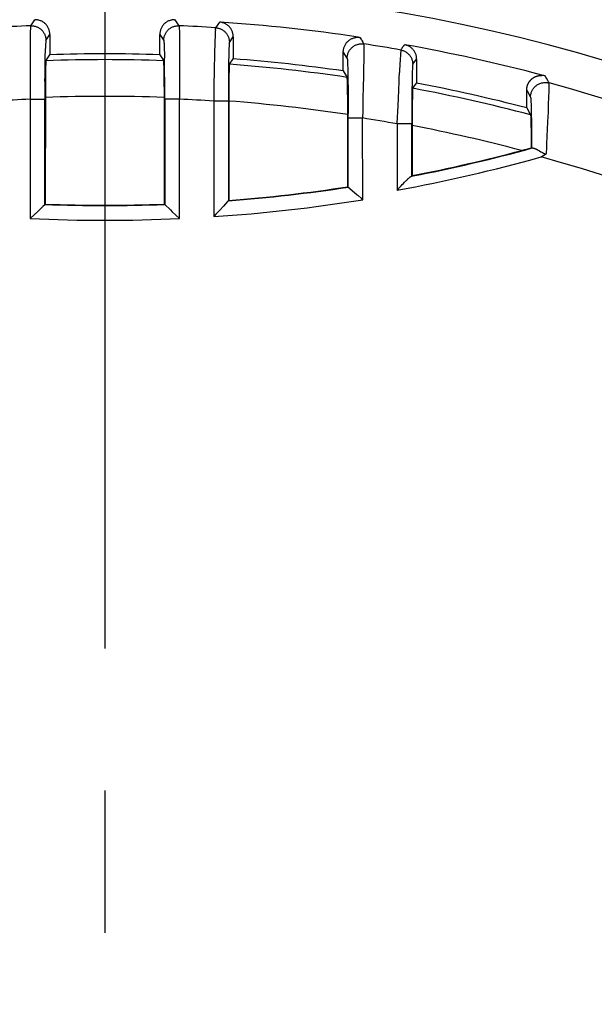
# Model space of a CAD drawing. Header units: millimetres. Extents: x 0 to 210, y 0 to 297.
# Tile 10 of 30: x 77 to 83, y 164 to 175. Entities that reach past the tile are written whole.
import ezdxf
from ezdxf.enums import TextEntityAlignment as Align

# ---------------------------------------------------------------- set-up
doc = ezdxf.new("R2010")
doc.units = ezdxf.units.MM
doc.header["$LTSCALE"] = 19.36
doc.linetypes.add('CENTER', pattern=[0.6, 0.375, -0.075, 0.075, -0.075])
doc.layers.get('0').update_dxf_attribs({"linetype": 'CONTINUOUS'})
doc.layers.add('Z_AXIS', color=7, linetype='CONTINUOUS')
doc.layers.add('Z_DIM_2D', color=7, linetype='CONTINUOUS')
doc.styles.add('TEXTSTYLE_3', font='tridonic-metric-print-light.otf')
doc.styles.add('TEXTSTYLE_4', font='gdt', dxfattribs={"width": 0.7})
doc.dimstyles.new('DIMSTYLE_2', dxfattribs={"dimtxt": 2.2, "dimasz": 3.5, "dimexe": 1.5, "dimexo": 0, "dimgap": 0.55, "dimtad": 1, "dimlfac": 1.333333, "dimdsep": 46, "dimtxsty": 'TEXTSTYLE_3', "dimblk": '_FILLED', "dimblk1": '_FILLED', "dimblk2": '_FILLED', "dimcen": 0.09, "dimclrt": 5, "dimadec": 4, "dimazin": 2, "dimtp": 0.3, "dimtm": 0.3, "dimtfac": 1, "dimtofl": 0, "dimtmove": 0, "dimatfit": 3, "dimldrblk": '_FILLED', "dimfxl": 0, "dimtolj": 1, "dimarcsym": 0})

# ---------------------------------------------------------------- blocks, each defined once
blk = doc.blocks.new('*D3')
at = {"layer": 'Z_DIM_2D', "color": 2, "linetype": 'Continuous', "transparency": 16777216}
for p, q in [((77.897, 174.853), (55.017, 174.853)), ((56.517, 174.853), (56.517, 157.04)), ((56.517, 139.228), (56.517, 157.04)), ((77.897, 139.228), (55.017, 139.228))]:
    blk.add_line(p, q, dxfattribs=at)
at = {"layer": 'Z_DIM_2D', "color": 5, "linetype": 'Continuous', "transparency": 16777216}
for s, style, p in [('47.5', 'TEXTSTYLE_3', (55.967, 158.507)), ('n', 'TEXTSTYLE_4', (55.967, 154.314))]:
    blk.add_text(s, height=2.2, rotation=90, dxfattribs=dict(at, style=style)).set_placement(p, align=Align.CENTER)
blk = doc.blocks.new('_FILLED')
at = {"color": 0, "linetype": 'ByBlock'}
blk.add_solid([(0, 0), (-1, 0.125), (-1, -0.125)], dxfattribs=at)
blk = doc.blocks.new('_NONE')
blk = doc.blocks.new('*D7')
at = {"layer": 'Z_DIM_2D', "color": 2, "linetype": 'Continuous', "transparency": 16777216}
for p, q in [((77.897, 174.853), (105.58, 174.853)), ((104.08, 174.853), (104.08, 159.722)), ((104.08, 144.59), (104.08, 159.722)), ((90.647, 144.59), (105.58, 144.59))]:
    blk.add_line(p, q, dxfattribs=at)
at = {"layer": 'Z_DIM_2D', "color": 5, "linetype": 'Continuous', "transparency": 16777216, "style": 'TEXTSTYLE_3'}
blk.add_text('40.35', height=2.2, rotation=90, dxfattribs=at).set_placement((103.53, 159.722), align=Align.CENTER)
blk = doc.blocks.new('*D8')
at = {"layer": 'Z_DIM_2D', "color": 2, "linetype": 'Continuous', "transparency": 16777216}
for p, q in [((61.96, 164.633), (61.96, 181.306)), ((93.835, 164.634), (93.835, 181.306)), ((61.96, 179.806), (77.897, 179.806)), ((93.835, 179.806), (77.897, 179.806))]:
    blk.add_line(p, q, dxfattribs=at)
at = {"layer": 'Z_DIM_2D', "color": 5, "linetype": 'Continuous', "transparency": 16777216, "style": 'TEXTSTYLE_3'}
blk.add_text('42.5', height=2.2, dxfattribs=at).set_placement((77.897, 180.356), align=Align.CENTER)

msp = doc.modelspace()

# ---------------------------------------------------------------- linework, layer by layer
at = {"color": 7, "linetype": 'Continuous'}
for p, q in [((77.1786, 174.524), (77.139, 174.4628)), ((77.1786, 174.524), (77.1848, 174.5241)), ((78.6102, 174.5241), (78.6163, 174.5239)), ((78.6559, 174.4628), (78.6163, 174.5239)), ((79.07, 174.4994), (79.0303, 174.4424)), ((79.07, 174.4994), (79.0728, 174.4992)), ((77.1356, 174.4093), (77.1352, 174.3899)), ((78.6589, 174.4257), (78.6594, 174.4093)), ((78.6594, 174.4093), (78.6599, 174.3899)), ((79.0303, 174.4424), (79.03, 174.4419)), ((77.1341, 174.3153), (77.1338, 174.2853)), ((77.1344, 174.3428), (77.1341, 174.3153)), ((77.1348, 174.3677), (77.1344, 174.3428)), ((77.1352, 174.3899), (77.1348, 174.3677)), ((77.335, 174.3741), (77.335, 174.1659)), ((78.46, 174.1659), (78.46, 174.3741)), ((78.6599, 174.3899), (78.6603, 174.3677)), ((78.6603, 174.3677), (78.6606, 174.3429)), ((78.6606, 174.3429), (78.661, 174.3154)), ((78.661, 174.3154), (78.6612, 174.2854)), ((79.0229, 174.3165), (79.0219, 174.2859)), ((79.0239, 174.3441), (79.0229, 174.3165)), ((79.0248, 174.3685), (79.0239, 174.3441)), ((79.21, 174.3497), (79.21, 174.1247)), ((77.1338, 174.2853), (77.1335, 174.2359)), ((77.2889, 174.1692), (77.2894, 174.192)), ((77.2894, 174.192), (77.2899, 174.2127)), ((77.2899, 174.2127), (77.2904, 174.2302)), ((77.2909, 174.2431), (77.2905, 174.2302)), ((77.2916, 174.262), (77.2909, 174.2431)), ((78.5032, 174.2688), (78.5039, 174.2521)), ((78.5039, 174.2521), (78.5045, 174.2329)), ((78.5045, 174.2329), (78.5051, 174.2115)), ((78.5051, 174.2115), (78.5057, 174.1875)), ((78.6612, 174.2854), (78.6614, 174.2531)), ((78.6614, 174.2531), (78.6616, 174.2186)), ((78.6616, 174.2186), (78.6616, 174.1822)), ((79.0198, 174.2155), (79.0189, 174.1799)), ((79.0208, 174.2524), (79.0198, 174.2161)), ((79.0219, 174.2859), (79.0208, 174.2524)), ((79.1649, 174.194), (79.1643, 174.1697)), ((79.1655, 174.2157), (79.1649, 174.194)), ((79.1662, 174.235), (79.1655, 174.2157)), ((80.335, 174.0008), (80.335, 174.1947)), ((80.3746, 174.132), (80.335, 174.1947)), ((80.925, 174.2144), (80.9294, 174.2251)), ((80.9337, 174.2298), (80.9294, 174.2251)), ((80.9389, 174.2399), (80.9413, 174.2424)), ((80.9444, 174.2463), (80.9413, 174.2424)), ((80.9469, 174.2494), (80.9444, 174.2463)), ((80.9528, 174.2567), (80.9504, 174.2539)), ((80.9528, 174.2567), (80.9551, 174.2598)), ((80.9568, 174.2623), (80.9551, 174.2598)), ((80.9568, 174.2623), (80.9573, 174.2628)), ((80.9573, 174.2628), (80.9577, 174.2633)), ((80.9586, 174.2645), (80.9577, 174.2633)), ((80.9586, 174.2645), (80.9599, 174.2686)), ((80.9599, 174.2686), (80.9635, 174.268)), ((77.2874, 174.082), (77.288, 174.1177)), ((77.288, 174.1177), (77.2884, 174.1444)), ((77.2884, 174.1444), (77.2889, 174.1692)), ((77.2955, 174.1053), (77.335, 174.1659)), ((78.46, 174.1659), (78.4994, 174.1053)), ((78.5057, 174.1875), (78.5062, 174.1607)), ((78.5062, 174.1607), (78.5068, 174.1309)), ((78.5076, 174.0766), (78.5068, 174.1309)), ((78.6616, 174.1822), (78.6617, 174.144)), ((78.6617, 174.1039), (78.6616, 174.0623)), ((78.6617, 174.144), (78.6617, 174.1039)), ((79.0176, 174.1227), (79.0163, 174.0616)), ((79.0189, 174.1799), (79.0176, 174.1227)), ((79.1631, 174.1118), (79.1625, 174.0726)), ((79.1637, 174.1423), (79.1631, 174.1118)), ((79.1643, 174.1697), (79.1637, 174.1423)), ((79.1705, 174.0684), (79.21, 174.1247)), ((80.3781, 174.0937), (80.3788, 174.0773)), ((80.5437, 174.1125), (80.5424, 174.0289)), ((80.5441, 174.1417), (80.5437, 174.1125)), ((80.5443, 174.1682), (80.5441, 174.1417)), ((81.0454, 174.0702), (81.085, 174.1207)), ((81.085, 174.1207), (81.085, 173.876)), ((77.2861, 173.9611), (77.2865, 174.0034)), ((77.2865, 174.0034), (77.2869, 174.0438)), ((77.2869, 174.0438), (77.2874, 174.082)), ((77.2912, 174.0025), (77.2906, 173.969)), ((77.2918, 174.0318), (77.2912, 174.0025)), ((77.2922, 174.049), (77.2918, 174.0318)), ((77.2927, 174.064), (77.2922, 174.049)), ((78.5022, 174.0641), (78.5017, 174.0769)), ((78.5027, 174.0491), (78.5022, 174.0641)), ((78.5031, 174.032), (78.5027, 174.0491)), ((78.5035, 174.0129), (78.5031, 174.032)), ((78.5041, 173.9808), (78.5035, 174.0129)), ((78.5082, 174.0226), (78.5076, 174.0766)), ((78.5087, 173.9667), (78.5082, 174.0226)), ((78.6615, 174.0192), (78.6612, 173.9515)), ((78.6616, 174.0623), (78.6615, 174.0192)), ((79.0163, 174.0616), (79.0146, 173.9748)), ((79.1621, 174.0416), (79.1614, 173.974)), ((79.1625, 174.0726), (79.1621, 174.0416)), ((79.1668, 173.9954), (79.1662, 173.9664)), ((79.1672, 174.0123), (79.1668, 173.9954)), ((79.1677, 174.0273), (79.1672, 174.0123)), ((80.335, 174.0008), (80.3744, 173.9353)), ((80.3788, 174.0773), (80.3794, 174.0577)), ((80.3794, 174.0577), (80.38, 174.0352)), ((80.38, 174.0352), (80.3807, 174.0094)), ((80.3807, 174.0094), (80.3813, 173.98)), ((80.5417, 173.9917), (80.5409, 173.9527)), ((80.5424, 174.0289), (80.5417, 173.9917)), ((77.2857, 173.8914), (77.2854, 173.8321)), ((77.2857, 173.8914), (77.2861, 173.9611)), ((77.2898, 173.8921), (77.2894, 173.8352)), ((77.2902, 173.9321), (77.2898, 173.8921)), ((77.2906, 173.969), (77.2902, 173.9321)), ((78.5046, 173.9449), (78.5041, 173.9808)), ((78.505, 173.9059), (78.5046, 173.9449)), ((78.5054, 173.8642), (78.505, 173.9059)), ((78.5092, 173.9091), (78.5087, 173.9667)), ((78.5095, 173.8514), (78.5092, 173.9091)), ((78.6612, 173.9515), (78.6607, 173.8574)), ((79.0146, 173.9748), (79.013, 173.8833)), ((79.161, 173.9226), (79.1604, 173.796)), ((79.1614, 173.974), (79.161, 173.9226)), ((79.1652, 173.8965), (79.1648, 173.8561)), ((79.1657, 173.9335), (79.1652, 173.8965)), ((79.1662, 173.9664), (79.1657, 173.9335)), ((80.3772, 173.8935), (80.3767, 173.9065)), ((80.3777, 173.8783), (80.3772, 173.8935)), ((80.3813, 173.98), (80.3819, 173.9467)), ((80.3819, 173.9467), (80.3824, 173.9134)), ((80.3824, 173.9134), (80.3828, 173.8791)), ((80.54, 173.9119), (80.5389, 173.8696)), ((80.5409, 173.9527), (80.54, 173.9119)), ((77.2854, 173.8321), (77.2852, 173.7721)), ((77.2894, 173.8352), (77.2892, 173.7756)), ((78.5057, 173.8057), (78.5054, 173.8642)), ((78.5058, 173.7452), (78.5057, 173.8057)), ((78.5097, 173.7921), (78.5095, 173.8514)), ((78.6607, 173.8574), (78.6601, 173.7608)), ((79.013, 173.8833), (79.0115, 173.7887)), ((79.1644, 173.7988), (79.1642, 173.7392)), ((79.1648, 173.8561), (79.1644, 173.7988)), ((80.3781, 173.8611), (80.3777, 173.8783)), ((80.3785, 173.842), (80.3781, 173.8611)), ((80.3791, 173.81), (80.3785, 173.842)), ((80.3796, 173.7743), (80.3791, 173.81)), ((80.3828, 173.8791), (80.3833, 173.8438)), ((80.3833, 173.8438), (80.3836, 173.8073)), ((80.3836, 173.8073), (80.3839, 173.77)), ((80.5372, 173.8036), (80.5361, 173.7581)), ((80.5389, 173.8696), (80.5372, 173.8036)), ((80.9023, 173.8069), (80.9031, 173.8282)), ((80.9031, 173.8282), (80.9047, 173.8695)), ((81.0455, 173.8232), (81.085, 173.876)), ((82.21, 173.6235), (82.21, 173.8049)), ((77.2852, 173.7721), (77.2852, 173.7121)), ((77.2892, 173.7756), (77.2891, 172.6405)), ((78.5058, 172.6405), (78.5058, 173.7452)), ((78.6601, 173.7608), (78.6597, 173.7121)), ((79.0115, 173.7887), (79.0102, 173.6924)), ((79.1601, 173.7153), (79.1601, 173.701)), ((79.1601, 173.701), (79.1602, 173.6924)), ((79.1642, 173.7392), (79.1641, 172.678)), ((80.38, 173.7348), (80.3796, 173.7743)), ((80.3803, 173.6924), (80.38, 173.7348)), ((80.3806, 173.633), (80.3803, 173.6924)), ((80.3839, 173.77), (80.3842, 173.7315)), ((80.3842, 173.7315), (80.3844, 173.6919)), ((80.3844, 173.6919), (80.3846, 173.6511)), ((81.0407, 173.6885), (81.0402, 173.651)), ((81.0412, 173.7218), (81.0407, 173.6885)), ((81.0418, 173.7509), (81.0412, 173.7218)), ((81.0423, 173.7678), (81.0418, 173.7509)), ((81.0427, 173.7826), (81.0423, 173.7678)), ((80.3808, 173.5713), (80.3806, 173.633)), ((80.3846, 173.6511), (80.3847, 173.6091)), ((80.3847, 173.6091), (80.3848, 173.5655)), ((81.0398, 173.6098), (81.0394, 173.5512)), ((81.0402, 173.651), (81.0398, 173.6098)), ((82.21, 173.6235), (82.2494, 173.552)), ((80.3808, 172.8173), (80.3808, 173.5713)), ((80.3848, 172.8139), (80.3848, 173.5655)), ((80.5335, 172.6853), (80.5331, 173.5201)), ((80.8865, 173.4597), (80.8904, 173.5317)), ((80.8904, 173.5317), (80.8929, 173.5793)), ((81.0392, 173.4903), (81.0391, 172.9312)), ((81.0394, 173.5512), (81.0392, 173.4903)), ((82.2518, 173.5194), (82.2523, 173.5062)), ((82.2523, 173.5062), (82.2528, 173.4907)), ((82.2528, 173.4907), (82.2532, 173.4734)), ((80.8865, 173.4597), (80.8862, 172.7832)), ((81.0352, 172.9264), (81.0351, 173.4599)), ((82.2532, 173.4734), (82.2536, 173.4543)), ((82.2536, 173.4543), (82.2539, 173.4332)), ((82.2539, 173.4332), (82.2543, 173.4102)), ((82.2543, 173.4102), (82.2546, 173.3856)), ((82.2546, 173.3856), (82.2549, 173.3595)), ((82.2549, 173.3595), (82.2552, 173.3184)), ((82.2552, 173.3184), (82.2555, 173.2756)), ((82.1572, 173.1887), (82.1901, 173.1975)), ((82.1901, 173.1975), (82.2229, 173.2064)), ((82.2229, 173.2064), (82.2557, 173.2154)), ((82.2596, 173.2124), (82.2557, 173.2154)), ((82.3285, 173.1908), (82.3351, 173.1872)), ((82.3351, 173.1872), (82.3419, 173.1833)), ((82.3585, 173.1222), (82.4123, 173.1563)), ((82.3649, 173.1702), (82.3702, 173.1672)), ((80.9809, 172.8833), (80.9865, 172.8889)), ((81.0391, 172.9312), (81.0352, 172.9264)), ((80.3808, 172.8173), (80.4723, 172.7388)), ((80.9036, 172.8026), (80.9255, 172.8259)), ((80.9255, 172.8259), (80.9383, 172.8394)), ((80.9383, 172.8394), (80.9503, 172.8519)), ((80.9503, 172.8519), (80.9614, 172.8635)), ((80.9614, 172.8635), (80.9683, 172.8706)), ((80.9683, 172.8706), (80.9748, 172.8772)), ((80.9748, 172.8772), (80.9809, 172.8833)), ((80.4861, 172.7269), (80.5168, 172.6998)), ((77.2389, 172.5921), (77.2083, 172.563)), ((77.2647, 172.6169), (77.2389, 172.5921)), ((77.2852, 172.6367), (77.285, 172.6365)), ((77.2891, 172.6405), (77.2852, 172.6367)), ((78.5098, 172.6367), (78.5058, 172.6405)), ((78.5111, 172.6354), (78.5673, 172.5814)), ((79.1113, 172.6211), (79.0729, 172.5798)), ((79.1527, 172.6657), (79.1113, 172.6211)), ((79.1574, 172.6707), (79.1561, 172.6693)), ((79.1641, 172.678), (79.1588, 172.6723)), ((77.1741, 172.53), (77.1352, 172.4928)), ((77.2083, 172.563), (77.1741, 172.53)), ((78.5673, 172.5814), (78.5865, 172.5628)), ((78.5865, 172.5628), (78.6597, 172.4928)), ((79.0336, 172.5376), (79.0102, 172.5126)), ((79.0729, 172.5798), (79.0336, 172.5376))]:
    msp.add_line(p, q, dxfattribs=at)
at = {"color": 9, "linetype": 'Continuous'}
for p, q in [((77.1454, 174.4629), (77.139, 174.4628)), ((78.6559, 174.4628), (78.6495, 174.4629)), ((77.2954, 174.3129), (77.335, 174.3741)), ((78.46, 174.3741), (78.4996, 174.313)), ((79.1704, 174.2928), (79.21, 174.3497)), ((77.1335, 174.2359), (77.1333, 174.1794)), ((77.1333, 174.1794), (77.1332, 174.1182)), ((77.1332, 174.1182), (77.1333, 174.053)), ((80.916, 174.1056), (80.9144, 174.0789)), ((80.9175, 174.1297), (80.916, 174.1056)), ((80.9189, 174.1509), (80.9175, 174.1297)), ((77.1333, 174.053), (77.1335, 173.9843)), ((80.9112, 174.0176), (80.9096, 173.9833)), ((80.9128, 174.0495), (80.9112, 174.0176)), ((80.9144, 174.0789), (80.9128, 174.0495)), ((81.0408, 173.9973), (81.0401, 173.9741)), ((77.1335, 173.9843), (77.1339, 173.8959)), ((77.1339, 173.8959), (77.1344, 173.8047)), ((81.0387, 173.9181), (81.038, 173.8843)), ((81.0394, 173.9479), (81.0387, 173.9181)), ((81.0401, 173.9741), (81.0394, 173.9479)), ((77.1344, 173.8047), (77.1352, 173.7121)), ((81.0371, 173.819), (81.0365, 173.7655)), ((82.21, 173.8049), (82.2496, 173.7328)), ((82.4388, 173.7808), (82.4394, 173.8048)), ((82.4394, 173.8048), (82.4397, 173.8207)), ((82.4397, 173.8207), (82.4399, 173.8347)), ((82.44, 173.8503), (82.4399, 173.8569)), ((82.4399, 173.8429), (82.44, 173.8503)), ((82.4399, 173.8347), (82.4399, 173.8429)), ((77.1352, 173.7121), (77.1352, 172.4928)), ((77.1352, 173.7121), (77.2852, 173.7121)), ((77.2852, 172.6367), (77.2852, 173.7121)), ((78.5098, 173.7121), (78.5098, 172.6367)), ((78.6597, 173.7121), (78.5098, 173.7121)), ((78.6597, 172.4928), (78.6597, 173.7121)), ((79.0102, 173.6924), (79.0102, 172.5126)), ((79.1602, 173.6924), (79.0102, 173.6924)), ((79.1602, 173.6924), (79.1602, 172.6737)), ((81.036, 173.709), (81.0356, 173.6496)), ((81.0365, 173.7655), (81.036, 173.709)), ((82.4344, 173.6447), (82.4378, 173.7462)), ((82.4378, 173.7462), (82.4388, 173.7808)), ((81.0353, 173.5882), (81.0352, 173.5252)), ((81.0356, 173.6496), (81.0353, 173.5882)), ((82.2535, 173.6813), (82.2542, 173.6636)), ((82.2542, 173.6636), (82.2548, 173.6435)), ((82.2548, 173.6435), (82.2553, 173.621)), ((82.2553, 173.621), (82.2559, 173.596)), ((82.2559, 173.596), (82.2564, 173.5682)), ((82.4316, 173.5768), (82.4333, 173.6164)), ((82.4333, 173.6164), (82.4344, 173.6447)), ((80.5331, 173.5198), (80.3849, 173.5198)), ((81.0352, 173.5252), (81.0351, 173.4599)), ((82.2564, 173.5682), (82.2569, 173.5385)), ((82.2569, 173.5385), (82.2574, 173.5074)), ((82.2574, 173.5074), (82.2578, 173.4743)), ((81.0351, 173.4599), (80.8865, 173.4599)), ((82.2578, 173.4743), (82.2582, 173.4393)), ((82.2582, 173.4393), (82.2585, 173.4025)), ((82.2585, 173.4025), (82.2588, 173.3642)), ((82.4206, 173.3298), (82.4273, 173.4812)), ((82.2588, 173.3642), (82.2591, 173.3239)), ((82.2591, 173.3239), (82.2593, 173.2817)), ((82.4171, 173.2563), (82.4206, 173.3298)), ((82.4123, 173.1563), (82.4153, 173.219)), ((82.4153, 173.219), (82.4171, 173.2563))]:
    msp.add_line(p, q, dxfattribs=at)
at = {"color": 7, "linetype": 'Continuous'}
for points in [[(77.335, 174.3741), (77.3348, 174.382), (77.3341, 174.3898), (77.3331, 174.3976), (77.3317, 174.4053), (77.3298, 174.413), (77.3276, 174.4205), (77.325, 174.4279), (77.322, 174.4352), (77.3186, 174.4423), (77.3148, 174.4492), (77.3107, 174.4559), (77.3062, 174.4624), (77.3014, 174.4686), (77.2963, 174.4746), (77.2909, 174.4803), (77.2852, 174.4857), (77.2792, 174.4908), (77.2729, 174.4956), (77.2664, 174.5), (77.2597, 174.5041), (77.2528, 174.5079), (77.2457, 174.5113), (77.2385, 174.5142), (77.2311, 174.5169), (77.2235, 174.5191), (77.2159, 174.5209), (77.2082, 174.5223), (77.2004, 174.5233), (77.1925, 174.5239), (77.1846, 174.5242)], [(78.6102, 174.5242), (78.6023, 174.5239), (78.5945, 174.5233), (78.5867, 174.5223), (78.579, 174.5209), (78.5713, 174.519), (78.5638, 174.5168), (78.5564, 174.5142), (78.5491, 174.5112), (78.542, 174.5078), (78.5351, 174.5041), (78.5284, 174.5), (78.5219, 174.4955), (78.5156, 174.4907), (78.5096, 174.4856), (78.5039, 174.4802), (78.4985, 174.4745), (78.4934, 174.4685), (78.4886, 174.4623), (78.4842, 174.4558), (78.4801, 174.4491), (78.4763, 174.4422), (78.4729, 174.4351), (78.4699, 174.4279), (78.4673, 174.4205), (78.4651, 174.4129), (78.4633, 174.4053), (78.4618, 174.3976), (78.4608, 174.3898), (78.4602, 174.382), (78.46, 174.3741)], [(79.21, 174.3497), (79.2098, 174.3571), (79.2092, 174.3645), (79.2083, 174.3719), (79.207, 174.3792), (79.2054, 174.3865), (79.2034, 174.3936), (79.201, 174.4007), (79.1984, 174.4076), (79.1953, 174.4144), (79.192, 174.421), (79.1883, 174.4275), (79.1842, 174.4337), (79.1799, 174.4398), (79.1753, 174.4456), (79.1704, 174.4512), (79.1653, 174.4566), (79.1599, 174.4616), (79.1542, 174.4664), (79.1483, 174.471), (79.1422, 174.4752), (79.1359, 174.4791), (79.1294, 174.4827), (79.1227, 174.486), (79.1159, 174.4889), (79.109, 174.4915), (79.1019, 174.4937), (79.0947, 174.4956), (79.0875, 174.4972), (79.0802, 174.4984), (79.0728, 174.4992)], [(77.139, 174.4628), (77.1386, 174.4617), (77.1383, 174.4599), (77.138, 174.4573), (77.1376, 174.454), (77.1373, 174.4499), (77.137, 174.445), (77.1367, 174.4393), (77.1364, 174.4329), (77.1362, 174.4258), (77.1356, 174.4093)], [(78.6559, 174.4627), (78.6563, 174.4617), (78.6567, 174.4599), (78.657, 174.4573), (78.6573, 174.4539), (78.6577, 174.4498), (78.658, 174.4449), (78.6583, 174.4393), (78.6586, 174.4329), (78.6589, 174.4257)], [(79.0276, 174.4214), (79.0272, 174.4147), (79.0267, 174.4072), (79.0263, 174.3988), (79.0258, 174.3895), (79.0248, 174.3685)], [(79.0276, 174.4213), (79.028, 174.4266), (79.0284, 174.4312), (79.0288, 174.435), (79.0292, 174.4381), (79.0296, 174.4403), (79.03, 174.4418)], [(77.2954, 174.3129), (77.295, 174.312), (77.2947, 174.3103), (77.2943, 174.3079), (77.294, 174.3048), (77.2936, 174.3009), (77.2933, 174.2963), (77.293, 174.2909), (77.2926, 174.2847), (77.2923, 174.2779), (77.2916, 174.262)], [(78.4996, 174.313), (78.5, 174.3116), (78.5004, 174.3095), (78.5008, 174.3067), (78.5011, 174.3032), (78.5015, 174.2992), (78.5019, 174.2944), (78.5022, 174.2891), (78.5026, 174.283), (78.5029, 174.2762), (78.5032, 174.2688)], [(79.1704, 174.2928), (79.17, 174.2918), (79.1696, 174.2902), (79.1693, 174.2878), (79.1689, 174.2847), (79.1686, 174.2809), (79.1682, 174.2763), (79.1679, 174.2711), (79.1675, 174.2652), (79.1672, 174.2587), (79.1669, 174.2515), (79.1662, 174.235)], [(80.335, 174.1947), (80.3352, 174.2021), (80.3357, 174.2095), (80.3366, 174.2168), (80.3378, 174.224), (80.3394, 174.231), (80.3414, 174.2381), (80.3436, 174.245), (80.3463, 174.2518), (80.3493, 174.2586), (80.3526, 174.2652), (80.3563, 174.2717), (80.3603, 174.2781), (80.3646, 174.2842), (80.3692, 174.2901), (80.3741, 174.2958), (80.3793, 174.3012), (80.3847, 174.3062), (80.3903, 174.311), (80.3961, 174.3156), (80.4022, 174.3198), (80.4085, 174.3237), (80.4149, 174.3273), (80.4216, 174.3306), (80.4283, 174.3336), (80.4352, 174.3362), (80.4421, 174.3384), (80.4492, 174.3404), (80.4563, 174.3419), (80.4633, 174.3431), (80.4703, 174.344), (80.4776, 174.3448), (80.4849, 174.3455)], [(80.4873, 174.3457), (80.4868, 174.3456), (80.4864, 174.3455), (80.4861, 174.3455), (80.4857, 174.3455), (80.4849, 174.3455)], [(80.4872, 174.3447), (80.4903, 174.3446), (80.4935, 174.3444), (80.4969, 174.3442), (80.5004, 174.3439), (80.5039, 174.3435), (80.5074, 174.343)], [(80.5074, 174.343), (80.5087, 174.3412), (80.5099, 174.3395), (80.5109, 174.3378), (80.5119, 174.3361), (80.5133, 174.3343), (80.5149, 174.3325)], [(80.5179, 174.3254), (80.5173, 174.3265), (80.5168, 174.3277), (80.5162, 174.3289), (80.5157, 174.3301), (80.5153, 174.3313), (80.5149, 174.3325)], [(80.5209, 174.319), (80.5206, 174.3201), (80.5202, 174.3212), (80.5197, 174.3223), (80.5191, 174.3233), (80.5185, 174.3244), (80.5179, 174.3254)], [(80.5209, 174.319), (80.5229, 174.3169), (80.5246, 174.3149)], [(80.5246, 174.3149), (80.5269, 174.3111), (80.5286, 174.3091), (80.5305, 174.3071)], [(80.5305, 174.3071), (80.5309, 174.3059), (80.5312, 174.3047)], [(80.5312, 174.3047), (80.5318, 174.3022), (80.5321, 174.301), (80.5325, 174.2998)], [(80.5332, 174.2984), (80.5328, 174.2991), (80.5325, 174.2998)], [(80.5347, 174.2955), (80.5344, 174.2962), (80.5341, 174.2969), (80.5332, 174.2984)], [(80.5347, 174.2955), (80.5356, 174.2945), (80.5363, 174.2935), (80.537, 174.2925), (80.5375, 174.2915), (80.5379, 174.2906), (80.5381, 174.2896)], [(80.5429, 174.2813), (80.5404, 174.2855), (80.5392, 174.2876), (80.5381, 174.2896)], [(80.5452, 174.2771), (80.5441, 174.2792), (80.5429, 174.2813)], [(80.5452, 174.2771), (80.5451, 174.2761), (80.5449, 174.2743), (80.5448, 174.2717), (80.5446, 174.2683), (80.5445, 174.2641), (80.5444, 174.2592), (80.5444, 174.2534), (80.5443, 174.2469), (80.5443, 174.2396), (80.5444, 174.2032)], [(80.5444, 174.2032), (80.5444, 174.1806), (80.5443, 174.1682)], [(80.9375, 174.2365), (80.9351, 174.2332), (80.9342, 174.2315), (80.9337, 174.2298)], [(80.9389, 174.2399), (80.9383, 174.2382), (80.9375, 174.2365)], [(80.9494, 174.2523), (80.9479, 174.2509), (80.9473, 174.2502), (80.9469, 174.2494)], [(80.9504, 174.2539), (80.95, 174.2531), (80.9494, 174.2523)], [(81.085, 174.1207), (81.0848, 174.1281), (81.0842, 174.1355), (81.0833, 174.1428), (81.0821, 174.1501), (81.0804, 174.1573), (81.0785, 174.1644), (81.0761, 174.1714), (81.0735, 174.1783), (81.0705, 174.1851), (81.0671, 174.1917), (81.0635, 174.1981), (81.0595, 174.2044), (81.0552, 174.2104), (81.0507, 174.2162), (81.0458, 174.2218), (81.0407, 174.2271), (81.0353, 174.2322), (81.0297, 174.237), (81.0239, 174.2415), (81.0178, 174.2458), (81.0116, 174.2497), (81.0051, 174.2533), (80.9985, 174.2566), (80.9918, 174.2596), (80.9849, 174.2622), (80.9778, 174.2645), (80.9707, 174.2664), (80.9635, 174.268)], [(77.2955, 174.1053), (77.2953, 174.1046), (77.295, 174.1032), (77.2947, 174.1013), (77.2945, 174.0987), (77.2942, 174.0955), (77.2939, 174.0917), (77.2937, 174.0874), (77.2934, 174.0824), (77.2932, 174.0768), (77.2927, 174.064)], [(78.5017, 174.0769), (78.5015, 174.0824), (78.5012, 174.0874), (78.501, 174.0918), (78.5007, 174.0955), (78.5005, 174.0987), (78.5002, 174.1013), (78.4999, 174.1032), (78.4997, 174.1046), (78.4994, 174.1053)], [(80.3746, 174.132), (80.375, 174.1309), (80.3754, 174.1293), (80.3758, 174.1272), (80.3761, 174.1245), (80.3765, 174.1212), (80.3768, 174.1172), (80.3772, 174.1125), (80.3775, 174.107), (80.3778, 174.1008), (80.3781, 174.0937)], [(79.1705, 174.0684), (79.1702, 174.0677), (79.17, 174.0664), (79.1697, 174.0644), (79.1695, 174.0619), (79.1692, 174.0587), (79.1689, 174.055), (79.1687, 174.0505), (79.1684, 174.0456), (79.1682, 174.04), (79.1677, 174.0273)], [(80.3767, 173.9065), (80.3765, 173.9121), (80.3762, 173.9172), (80.376, 173.9217), (80.3757, 173.9255), (80.3755, 173.9287), (80.3752, 173.9312), (80.3749, 173.9332), (80.3747, 173.9346), (80.3744, 173.9353)], [(80.9047, 173.8695), (80.9072, 173.9284), (80.9096, 173.9833)], [(82.21, 173.8049), (82.21, 173.8088), (82.2102, 173.8127), (82.2104, 173.8165), (82.2108, 173.8204), (82.2112, 173.8242), (82.2117, 173.8281), (82.2124, 173.8319), (82.2131, 173.8357), (82.214, 173.8394), (82.2149, 173.8432), (82.2159, 173.8469), (82.2171, 173.8506), (82.2183, 173.8543), (82.2196, 173.8579), (82.221, 173.8615), (82.2225, 173.8651), (82.2241, 173.8686), (82.2258, 173.8721), (82.2276, 173.8755), (82.2294, 173.8789), (82.2314, 173.8822), (82.2334, 173.8855), (82.2355, 173.8888), (82.2377, 173.8919), (82.24, 173.895), (82.2424, 173.8981), (82.2448, 173.9011), (82.2473, 173.904), (82.2499, 173.9069), (82.2526, 173.9097), (82.2553, 173.9124), (82.2581, 173.9151), (82.261, 173.9177), (82.2639, 173.9202), (82.2669, 173.9226), (82.27, 173.925), (82.2731, 173.9273), (82.2763, 173.9295), (82.2795, 173.9316), (82.2828, 173.9336), (82.2861, 173.9356), (82.2895, 173.9374), (82.2929, 173.9392), (82.2964, 173.9409), (82.2999, 173.9425), (82.3035, 173.944), (82.3071, 173.9454), (82.3107, 173.9467), (82.3144, 173.9479), (82.3181, 173.949), (82.3218, 173.9501), (82.3256, 173.951), (82.3293, 173.9518), (82.3331, 173.9526), (82.3369, 173.9532), (82.3408, 173.9537), (82.3446, 173.9542), (82.3484, 173.9545), (82.3523, 173.9548), (82.3562, 173.9549), (82.36, 173.955), (82.3639, 173.9549)], [(82.3985, 173.9499), (82.3925, 173.9514), (82.3866, 173.9526), (82.3808, 173.9535), (82.3752, 173.9542), (82.3697, 173.9547), (82.3643, 173.9549)], [(78.5098, 173.7121), (78.5098, 173.7323), (78.5097, 173.7921)], [(79.1604, 173.796), (79.1604, 173.7902), (79.1603, 173.7852), (79.1603, 173.781), (79.1601, 173.7153)], [(80.8929, 173.5793), (80.8941, 173.603), (80.8952, 173.6265), (80.8963, 173.6499), (80.8972, 173.673), (80.8982, 173.6959), (80.899, 173.7187), (80.9023, 173.8069)], [(81.0455, 173.8232), (81.0452, 173.8225), (81.045, 173.8213), (81.0447, 173.8194), (81.0445, 173.8168), (81.0442, 173.8137), (81.044, 173.81), (81.0437, 173.8056), (81.0435, 173.8007), (81.0432, 173.7952), (81.0427, 173.7826)], [(80.5361, 173.7581), (80.5355, 173.735), (80.5351, 173.7116), (80.5346, 173.6882), (80.5343, 173.6645), (80.5339, 173.6407), (80.5337, 173.6167), (80.5334, 173.5926), (80.5333, 173.5685), (80.5331, 173.5443), (80.5331, 173.5201)], [(82.2494, 173.552), (82.2497, 173.5513), (82.2499, 173.55), (82.2502, 173.5481), (82.2504, 173.5456), (82.2507, 173.5426), (82.2509, 173.5391), (82.2511, 173.535), (82.2514, 173.5303), (82.2516, 173.5251), (82.2518, 173.5194)], [(82.2555, 173.2756), (82.2557, 173.2307), (82.2557, 173.2154)], [(82.267, 173.2136), (82.2653, 173.2133), (82.2639, 173.213), (82.2626, 173.2127), (82.2616, 173.2125), (82.2608, 173.2124), (82.2602, 173.2124), (82.2598, 173.2124), (82.2596, 173.2124)], [(82.267, 173.2136), (82.268, 173.2138), (82.269, 173.2139), (82.2701, 173.214), (82.2713, 173.214), (82.2726, 173.2139), (82.2739, 173.2138), (82.2753, 173.2136), (82.2768, 173.2133), (82.2783, 173.213), (82.2799, 173.2126), (82.2816, 173.2122), (82.2834, 173.2117), (82.2852, 173.2111), (82.2871, 173.2104), (82.2891, 173.2097), (82.2912, 173.2089), (82.2934, 173.2081), (82.2956, 173.2072), (82.2979, 173.2062), (82.3003, 173.2051), (82.3028, 173.204), (82.3053, 173.2028), (82.3079, 173.2015), (82.3106, 173.2002), (82.3134, 173.1988), (82.3163, 173.1973), (82.3192, 173.1958), (82.3222, 173.1942), (82.3253, 173.1925), (82.3285, 173.1908)], [(82.3419, 173.1833), (82.3558, 173.1754), (82.3649, 173.1702)], [(82.3702, 173.1672), (82.3726, 173.1659), (82.3749, 173.1646), (82.3771, 173.1635), (82.3792, 173.1624), (82.3811, 173.1614), (82.383, 173.1604), (82.3848, 173.1596), (82.3866, 173.1588), (82.3882, 173.158), (82.3898, 173.1574), (82.3912, 173.1568), (82.3927, 173.1563), (82.394, 173.1558), (82.3953, 173.1554), (82.3965, 173.1551), (82.3976, 173.1548), (82.3987, 173.1546), (82.3997, 173.1544), (82.4007, 173.1543), (82.4016, 173.1542), (82.4025, 173.1542), (82.4034, 173.1542), (82.4042, 173.1543), (82.405, 173.1543), (82.4058, 173.1544), (82.4065, 173.1546), (82.4073, 173.1548), (82.4081, 173.155), (82.4088, 173.1552), (82.4096, 173.1555), (82.4104, 173.1558), (82.4113, 173.1561), (82.4123, 173.1563)], [(80.9865, 172.8889), (80.9918, 172.894), (80.9942, 172.8964), (80.9965, 172.8986), (80.9988, 172.9008), (81.0009, 172.9028), (81.003, 172.9047), (81.005, 172.9065), (81.0069, 172.9082), (81.0087, 172.9098), (81.0104, 172.9114), (81.0121, 172.9128), (81.0137, 172.9142), (81.0152, 172.9154), (81.0167, 172.9166), (81.0181, 172.9177), (81.0194, 172.9187), (81.0206, 172.9196), (81.0218, 172.9204), (81.0229, 172.9212), (81.024, 172.9219), (81.025, 172.9225), (81.0259, 172.923), (81.0268, 172.9235), (81.0277, 172.9239), (81.0285, 172.9242), (81.0292, 172.9245), (81.0299, 172.9247)], [(81.0299, 172.9247), (81.0314, 172.9251), (81.0327, 172.9254), (81.0337, 172.9257), (81.0344, 172.926), (81.0349, 172.9262), (81.0352, 172.9264)], [(80.8862, 172.7832), (80.8904, 172.7883), (80.8948, 172.7932), (80.8992, 172.798), (80.9036, 172.8026)], [(80.4723, 172.7388), (80.4792, 172.7329), (80.4861, 172.7269)], [(80.5168, 172.6998), (80.5251, 172.6926), (80.5335, 172.6853)], [(77.285, 172.6365), (77.2829, 172.6346), (77.2647, 172.6169)], [(78.5098, 172.6367), (78.51, 172.6365), (78.5111, 172.6354)], [(79.1561, 172.6693), (79.1537, 172.6667), (79.1527, 172.6657)], [(79.1588, 172.6723), (79.1584, 172.6718), (79.1579, 172.6713), (79.1574, 172.6707)]]:
    msp.add_lwpolyline(points, dxfattribs=at)
at = {"color": 9, "linetype": 'Continuous'}
for points in [[(77.1454, 174.4629), (77.1532, 174.4627), (77.161, 174.4621), (77.1688, 174.461), (77.1766, 174.4596), (77.1842, 174.4578), (77.1917, 174.4555), (77.1991, 174.4529), (77.2064, 174.4499), (77.2135, 174.4465), (77.2204, 174.4428), (77.2271, 174.4387), (77.2335, 174.4342), (77.2398, 174.4295), (77.2457, 174.4244), (77.2514, 174.4189), (77.2568, 174.4132), (77.2619, 174.4073), (77.2667, 174.401), (77.2712, 174.3946), (77.2753, 174.3879), (77.279, 174.381), (77.2824, 174.3739), (77.2854, 174.3666), (77.288, 174.3592), (77.2903, 174.3517), (77.2921, 174.3441), (77.2935, 174.3364), (77.2946, 174.3286), (77.2952, 174.3208), (77.2954, 174.3129)], [(78.4996, 174.313), (78.4998, 174.3208), (78.5004, 174.3286), (78.5014, 174.3364), (78.5028, 174.3441), (78.5047, 174.3517), (78.5069, 174.3593), (78.5095, 174.3667), (78.5125, 174.3739), (78.5159, 174.381), (78.5197, 174.3879), (78.5238, 174.3946), (78.5283, 174.4011), (78.533, 174.4074), (78.5382, 174.4133), (78.5436, 174.419), (78.5493, 174.4244), (78.5552, 174.4295), (78.5615, 174.4343), (78.5679, 174.4387), (78.5746, 174.4428), (78.5815, 174.4466), (78.5886, 174.45), (78.5959, 174.4529), (78.6032, 174.4556), (78.6107, 174.4578), (78.6184, 174.4596), (78.6261, 174.4611), (78.6339, 174.4621), (78.6417, 174.4627), (78.6495, 174.4629)], [(79.0303, 174.4424), (79.0378, 174.4417), (79.0453, 174.4407), (79.0527, 174.4392), (79.06, 174.4374), (79.0672, 174.4353), (79.0743, 174.4327), (79.0812, 174.4299), (79.088, 174.4266), (79.0946, 174.4231), (79.1011, 174.4192), (79.1073, 174.415), (79.1133, 174.4105), (79.1191, 174.4057), (79.1246, 174.4006), (79.1299, 174.3952), (79.1349, 174.3896), (79.1396, 174.3838), (79.144, 174.3777), (79.1481, 174.3714), (79.1519, 174.3649), (79.1554, 174.3582), (79.1585, 174.3513), (79.1612, 174.3443), (79.1636, 174.3372), (79.1657, 174.33), (79.1674, 174.3227), (79.1687, 174.3153), (79.1696, 174.3078), (79.1702, 174.3003), (79.1704, 174.2928)], [(80.3746, 174.132), (80.375, 174.1397), (80.3758, 174.1474), (80.3769, 174.155), (80.3785, 174.1626), (80.3804, 174.17), (80.3828, 174.1774), (80.3855, 174.1847), (80.3886, 174.1918), (80.392, 174.1987), (80.3958, 174.2055), (80.4, 174.212), (80.4044, 174.2183), (80.4092, 174.2244), (80.4144, 174.2302), (80.4197, 174.2358), (80.4254, 174.241), (80.4314, 174.246), (80.4375, 174.2507), (80.444, 174.255), (80.4506, 174.259), (80.4574, 174.2626), (80.4644, 174.2659), (80.4716, 174.2688), (80.4789, 174.2714), (80.4863, 174.2735), (80.4938, 174.2753), (80.5014, 174.2767), (80.5091, 174.2777), (80.5168, 174.2783), (80.5245, 174.2785)], [(80.5245, 174.2785), (80.528, 174.2785), (80.5315, 174.2784), (80.5349, 174.2782), (80.5383, 174.2779), (80.5418, 174.2775), (80.5452, 174.2771)], [(80.925, 174.2145), (80.9247, 174.2134), (80.9244, 174.2117), (80.924, 174.2091), (80.9236, 174.2057), (80.9231, 174.2015), (80.9226, 174.1966), (80.9221, 174.1909), (80.9215, 174.1844), (80.9209, 174.1772), (80.9203, 174.1691), (80.9189, 174.1509)], [(80.925, 174.2144), (80.9324, 174.2127), (80.9398, 174.2106), (80.9472, 174.2081), (80.9545, 174.2052), (80.9616, 174.2019), (80.9686, 174.1983), (80.9753, 174.1943), (80.9818, 174.1899), (80.9881, 174.1853), (80.9941, 174.1803), (80.9998, 174.175), (81.0053, 174.1694), (81.0104, 174.1636), (81.0153, 174.1574), (81.0198, 174.1511), (81.024, 174.1445), (81.0279, 174.1377), (81.0314, 174.1306), (81.0345, 174.1235), (81.0372, 174.1162), (81.0396, 174.1087), (81.0415, 174.1011), (81.0431, 174.0935), (81.0442, 174.0858), (81.045, 174.078), (81.0454, 174.0702)], [(81.0454, 174.0702), (81.045, 174.0685), (81.0446, 174.0661), (81.0442, 174.0628), (81.0438, 174.0587), (81.0434, 174.0537), (81.043, 174.048), (81.0426, 174.0415), (81.0423, 174.0342), (81.0419, 174.0262), (81.0415, 174.0174), (81.0408, 173.9973)], [(82.4251, 173.9018), (82.4119, 173.9258), (82.4052, 173.9379), (82.3985, 173.9499)], [(82.4386, 173.8777), (82.4318, 173.8897), (82.4251, 173.9018)], [(81.038, 173.8843), (81.0378, 173.8686), (81.0371, 173.819)], [(82.2496, 173.7328), (82.2498, 173.7407), (82.2504, 173.7484), (82.2514, 173.7562), (82.2528, 173.7639), (82.2546, 173.7715), (82.2569, 173.779), (82.2595, 173.7864), (82.2625, 173.7936), (82.2658, 173.8007), (82.2696, 173.8076), (82.2737, 173.8144), (82.2781, 173.8208), (82.2829, 173.8271), (82.288, 173.8331), (82.2934, 173.8388), (82.2991, 173.8442), (82.3051, 173.8493), (82.3113, 173.8541), (82.3178, 173.8585), (82.3245, 173.8626), (82.3314, 173.8664), (82.3385, 173.8698), (82.3458, 173.8728), (82.3531, 173.8754), (82.3607, 173.8777), (82.3683, 173.8795), (82.376, 173.8809), (82.3838, 173.882), (82.3917, 173.8826), (82.3995, 173.8828)], [(82.3995, 173.8828), (82.4061, 173.8827), (82.4127, 173.8822), (82.4192, 173.8815), (82.4257, 173.8805), (82.4322, 173.8792), (82.4386, 173.8777)], [(82.4399, 173.8569), (82.4399, 173.8598), (82.4398, 173.8625), (82.4398, 173.865), (82.4397, 173.8673), (82.4396, 173.8694), (82.4395, 173.8712), (82.4394, 173.8728), (82.4393, 173.8742), (82.4391, 173.8754), (82.439, 173.8764), (82.4388, 173.8771), (82.4386, 173.8776)], [(82.2496, 173.7328), (82.25, 173.7315), (82.2504, 173.7295), (82.2507, 173.7268), (82.2511, 173.7234), (82.2515, 173.7194), (82.2518, 173.7147), (82.2522, 173.7094), (82.2525, 173.7034), (82.2529, 173.6967), (82.2532, 173.6893), (82.2535, 173.6813)], [(82.4273, 173.4812), (82.4297, 173.5353), (82.4316, 173.5768)], [(82.2593, 173.2817), (82.2595, 173.2366), (82.2596, 173.2124)]]:
    msp.add_lwpolyline(points, dxfattribs=at)
at = {"color": 7, "linetype": 'Continuous'}
for centre, radius, start, end in [((77.8975, 157.0404), 17.8125, 27.73382, 152.25947), ((77.8975, 157.0404), 17.4983, 81.48868, 86.14873), ((77.8975, 157.0404), 17.4983, 75.21008, 79.90867), ((77.8975, 157.0404), 17.1347, 88.11875, 91.88126), ((77.8975, 157.0404), 17.1347, 81.82162, 85.60689), ((77.8975, 157.0404), 17.1347, 75.42289, 79.27902), ((77.8975, 189.1293), 16.5, 280.97641, 284.96116), ((77.8975, 189.1293), 16.5, 274.40284, 278.65615), ((77.8975, 189.1293), 16.5, 267.88715, 272.11285)]:
    msp.add_arc(centre, radius, start, end, dxfattribs=at)
at = {"color": 9, "linetype": 'Continuous'}
for centre, radius, start, end in [((77.8975, 157.0404), 17.4388, 92.49276, 93.72466), ((77.8975, 157.0404), 17.4388, 86.27544, 87.5072), ((77.8975, 157.0404), 17.4388, 80.00237, 81.26699), ((77.8975, 157.0404), 17.0755, 87.97979, 92.02021), ((77.8975, 157.0404), 17.0755, 81.65933, 85.72437), ((77.8975, 157.0404), 17.0755, 75.23441, 79.37612), ((77.8975, 157.0404), 17.4388, 28.07083, 74.90604), ((77.8975, 157.0404), 16.6891, 92.61788, 93.82298), ((77.8975, 157.0404), 16.7006, 87.91254, 92.08746), ((77.8975, 157.0404), 16.6891, 86.17701, 87.38212), ((77.8975, 157.0404), 16.7006, 81.44862, 85.65015), ((77.8975, 157.0404), 16.6891, 79.68249, 80.91365), ((77.8975, 157.0404), 16.7006, 75.22268, 79.15705), ((77.8975, 189.1293), 16.5046, 280.94065, 285.35197), ((77.8975, 189.1293), 16.6171, 280.36142, 285.5728), ((77.8975, 157.0404), 16.6891, 28.0761, 74.49607), ((77.8975, 189.1293), 16.504, 274.38795, 278.668), ((77.8975, 189.1293), 16.654, 273.83106, 279.1073), ((77.8975, 189.1293), 16.504, 267.87386, 272.12614), ((77.8975, 189.1293), 16.654, 267.37659, 272.62341)]:
    msp.add_arc(centre, radius, start, end, dxfattribs=at)
at = {"layer": 'Z_AXIS', "color": 7, "linetype": 'CENTER'}
msp.add_line((77.8975, 175.3619), (77.8975, 138.9092), dxfattribs=at)

# ---------------------------------------------------------------- dimensions: what is measured, and where the dimension line sits
at = {"layer": 'Z_DIM_2D', "color": 2, "linetype": 'Continuous'}
for base, p1, p2, angle, picture, middle in [((93.8348, 179.8059), (61.9599, 164.6332), (93.8349, 164.6342), 0.00034, '*D8', (77.8686, 179.8058)), ((104.0803, 174.8529), (90.6475, 144.5904), (77.8975, 174.8529), 90, '*D7', (104.0803, 159.6924))]:
    dim = msp.add_linear_dim(base=base, p1=p1, p2=p2, angle=angle, dimstyle='DIMSTYLE_2', override={"dimblk1": 'NONE', "dimblk2": 'NONE', "dimsah": 1}, dxfattribs=at)
    dim.commit()
    dim.dimension.update_dxf_attribs({"geometry": picture, "text_midpoint": middle, "dimtype": 160})
dim = msp.add_linear_dim(base=(56.5171, 139.2279), p1=(77.8975, 174.8529), p2=(77.8975, 139.2279), angle=270, text='%%c<>', dimstyle='DIMSTYLE_2', override={"dimblk1": 'NONE', "dimblk2": 'NONE', "dimsah": 1}, dxfattribs=at)
dim.commit()
dim.dimension.update_dxf_attribs({"geometry": '*D3', "text_midpoint": (56.5171, 157.0404), "dimtype": 160})

doc.saveas('drawing.dxf')
